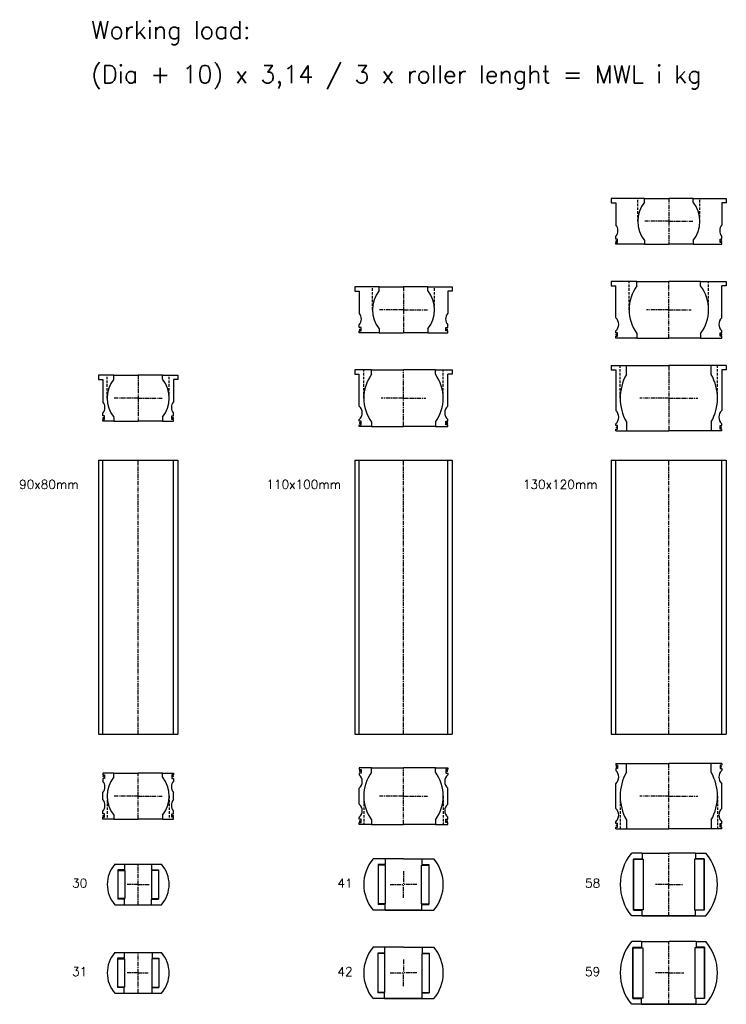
# Model space of a CAD drawing. Extents: x -1034 to 705, y -3664 to 750.
# Tile 6 of 7: x -1034 to -235, y -364 to 750. Entities that reach past the tile are written whole.
import ezdxf

# ---------------------------------------------------------------- set-up
doc = ezdxf.new("R2010")
doc.units = 0
doc.header["$LTSCALE"] = 0.15
doc.linetypes.add('CENTER', pattern=[50.8, 31.75, -6.35, 6.35, -6.35])
doc.linetypes.add('HIDDEN', pattern=[9.525, 6.35, -3.175])
doc.layers.get('0').update_dxf_attribs({"linetype": 'CONTINUOUS'})
doc.layers.add('CENTER', color=9, linetype='CENTER')
doc.styles.add('ROMANS', font='romans')

# ---------------------------------------------------------------- blocks, each defined once
blk = doc.blocks.new('Insert 100x90')
for p, q in [((-36, 32), (-50, 32)), ((-50, 32), (-50, 30)), ((-50, 30), (-48, 30)), ((-48, 26), (-50, 26)), ((-50, 26), (-50, 24)), ((-48, 30), (-48, 26)), ((-36, 27), (-36, 32)), ((-36, 32), (0, 32)), ((36, 32), (0, 32)), ((36, 27), (36, 32)), ((36, 32), (50, 32)), ((50, 30), (48, 30)), ((48, 30), (48, 26)), ((48, 26), (50, 26)), ((50, 32), (50, 30)), ((50, 26), (50, 24)), ((-50, -9), (-50, 9)), ((50, -9), (50, 9)), ((-50, -26), (-50, -24)), ((-48, -26), (-50, -26)), ((-50, -32), (-50, -30)), ((-50, -30), (-48, -30)), ((-36, -32), (-50, -32)), ((-48, -30), (-48, -26)), ((-36, -27), (-36, -32)), ((-36, -32), (0, -32)), ((36, -32), (0, -32)), ((36, -27), (36, -32)), ((36, -32), (50, -32)), ((48, -30), (48, -26)), ((48, -26), (50, -26)), ((50, -30), (48, -30)), ((50, -26), (50, -24)), ((50, -32), (50, -30))]:
    blk.add_line(p, q)
at = {"linetype": 'HIDDEN', "ltscale": 3}
for p, q in [((45, 0), (45, -32)), ((-45, 0), (-45, -32))]:
    blk.add_line(p, q, dxfattribs=at)
at = {"const_width": 1.2}
for points in [[(-49.9, 28.5, 1), (-48.6, 28.5, 1)], [(49.9, 28.5, -1), (48.6, 28.5, -1)], [(-49.9, -28.5, 1), (-48.6, -28.5, 1)], [(49.9, -28.5, -1), (48.6, -28.5, -1)]]:
    blk.add_lwpolyline(points, format="xyb", close=True, dxfattribs=at)
for centre, radius, start, end in [((-56.6, 16.5), 10, 311.4096, 48.5904), ((0, 0), 45, 143.1301, 216.8699), ((0, 0), 45, 323.1301, 36.8699), ((56.6, 16.5), 10, 131.4096, 228.5904), ((-56.6, -16.5), 10, 311.4096, 48.5904), ((56.6, -16.5), 10, 131.4096, 228.5904)]:
    blk.add_arc(centre, radius, start, end)
at = {"layer": 'CENTER'}
for p, q in [((0, 0), (0, 32)), ((0, 0), (-27, 0)), ((0, -32), (0, 0)), ((0, 0), (27, 0))]:
    blk.add_line(p, q, dxfattribs=at)
blk = doc.blocks.new('Insert 100x90 flange')
for p, q in [((-55, 32), (-55, 27)), ((-36, 32), (-55, 32)), ((-55, 27), (-50, 27)), ((-50, -9), (-50, 27)), ((-36, 27), (-36, 32)), ((-36, 32), (0, 32)), ((36, 32), (0, 32)), ((36, 32), (55, 32)), ((36, 27), (36, 32)), ((50, -9), (50, 27)), ((55, 27), (50, 27)), ((55, 32), (55, 27)), ((-50, -26), (-50, -24)), ((-48, -26), (-50, -26)), ((-50, -32), (-50, -30)), ((-50, -30), (-48, -30)), ((-36, -32), (-50, -32)), ((-48, -30), (-48, -26)), ((-36, -27), (-36, -32)), ((-36, -32), (0, -32)), ((36, -32), (0, -32)), ((36, -27), (36, -32)), ((36, -32), (50, -32)), ((48, -26), (50, -26)), ((48, -30), (48, -26)), ((50, -30), (48, -30)), ((50, -26), (50, -24)), ((50, -32), (50, -30))]:
    blk.add_line(p, q)
at = {"linetype": 'HIDDEN', "ltscale": 3}
for p, q in [((-45, 0), (-45, 32)), ((45, 0), (45, 32))]:
    blk.add_line(p, q, dxfattribs=at)
at = {"const_width": 1.2}
for points in [[(-49.9, -28.1, 1), (-48.6, -28.1, 1)], [(48.7, -28.1, 1), (50, -28.1, 1)]]:
    blk.add_lwpolyline(points, format="xyb", close=True, dxfattribs=at)
for centre, radius, start, end in [((0, 0), 45, 143.1301, 216.8699), ((0, 0), 45, 323.1301, 36.8699), ((-56.6, -16.5), 10, 311.4096, 48.5904), ((56.6, -16.5), 10, 131.4096, 228.5904)]:
    blk.add_arc(centre, radius, start, end)
at = {"layer": 'CENTER'}
for p, q in [((0, 0), (0, 32)), ((0, 0), (-25.4, 0)), ((0, -32), (0, 0)), ((0, 0), (25.4, 0))]:
    blk.add_line(p, q, dxfattribs=at)
blk = doc.blocks.new('Insert 080x70 flange')
for p, q in [((-27.5, 26), (-45, 26)), ((-45, 26), (-45, 21)), ((-27.5, 26), (0, 26)), ((-27.5, 21.7), (-27.5, 26)), ((27.5, 26), (0, 26)), ((27.5, 21.7), (27.5, 26)), ((27.5, 26), (45, 26)), ((45, 26), (45, 21)), ((-45, 21), (-40, 21)), ((-40, 21), (-40, -4)), ((40, 21), (40, -4)), ((45, 21), (40, 21)), ((-40, -20), (-40, -17)), ((-38, -20), (-40, -20)), ((-38, -24), (-38, -20)), ((-27.5, -21.7), (-27.5, -26)), ((27.5, -21.7), (27.5, -26)), ((38, -24), (38, -20)), ((38, -20), (40, -20)), ((40, -20), (40, -17)), ((-40, -26), (-40, -24)), ((-40, -24), (-38, -24)), ((-27.5, -26), (-40, -26)), ((-27.5, -26), (0, -26)), ((27.5, -26), (0, -26)), ((27.5, -26), (40, -26)), ((40, -24), (38, -24)), ((40, -26), (40, -24))]:
    blk.add_line(p, q)
at = {"linetype": 'HIDDEN', "ltscale": 3}
for p, q in [((-35, 0), (-35, 26)), ((35, 0), (35, 26))]:
    blk.add_line(p, q, dxfattribs=at)
at = {"const_width": 1.2}
for points in [[(-39.9, -22.5, -1), (-38.6, -22.5, -1)], [(39.9, -22.5, 1), (38.6, -22.5, 1)]]:
    blk.add_lwpolyline(points, format="xyb", close=True, dxfattribs=at)
for centre, radius, start, end in [((0, 0), 35, 141.7868, 218.2132), ((0, 0), 35, 321.7868, 38.2132), ((-47.6, -10.5), 10, 319.5911, 40.4089), ((47.6, -10.5), 10, 139.5911, 220.4089)]:
    blk.add_arc(centre, radius, start, end)
at = {"layer": 'CENTER'}
for p, q in [((0, 26), (0, 0)), ((0, 0), (-27, 0)), ((0, 0), (0, -26)), ((0, 0), (27, 0))]:
    blk.add_line(p, q, dxfattribs=at)
blk = doc.blocks.new('Insert 080x70')
for p, q in [((-27.5, 26), (-40, 26)), ((-40, 26), (-40, 24)), ((-40, 24), (-38, 24)), ((-38, 24), (-38, 20)), ((-27.5, 21.7), (-27.5, 26)), ((-27.5, 26), (0, 26)), ((27.5, 26), (0, 26)), ((27.5, 21.7), (27.5, 26)), ((27.5, 26), (40, 26)), ((40, 24), (38, 24)), ((38, 24), (38, 20)), ((40, 26), (40, 24)), ((-38, 20), (-40, 20)), ((-40, 20), (-40, 17)), ((38, 20), (40, 20)), ((40, 20), (40, 17)), ((-40, -4), (-40, 4)), ((40, -4), (40, 4)), ((-40, -20), (-40, -17)), ((-38, -20), (-40, -20)), ((-38, -24), (-38, -20)), ((-27.5, -21.7), (-27.5, -26)), ((27.5, -21.7), (27.5, -26)), ((38, -24), (38, -20)), ((38, -20), (40, -20)), ((40, -20), (40, -17)), ((-40, -26), (-40, -24)), ((-40, -24), (-38, -24)), ((-27.5, -26), (-40, -26)), ((-27.5, -26), (0, -26)), ((27.5, -26), (0, -26)), ((27.5, -26), (40, -26)), ((40, -24), (38, -24)), ((40, -26), (40, -24))]:
    blk.add_line(p, q)
at = {"linetype": 'HIDDEN', "ltscale": 3}
for p, q in [((-35, 0), (-35, -26)), ((35, 0), (35, -26))]:
    blk.add_line(p, q, dxfattribs=at)
at = {"const_width": 1.2}
for points in [[(-39.9, 22.5, 1), (-38.6, 22.5, 1)], [(39.9, 22.5, -1), (38.6, 22.5, -1)], [(-39.9, -22.5, 1), (-38.6, -22.5, 1)], [(39.9, -22.5, -1), (38.6, -22.5, -1)]]:
    blk.add_lwpolyline(points, format="xyb", close=True, dxfattribs=at)
for centre, radius, start, end in [((-47.6, 10.5), 10, 319.5911, 40.4089), ((0, 0), 35, 141.7868, 218.2132), ((0, 0), 35, 321.7868, 38.2132), ((47.6, 10.5), 10, 139.5911, 220.4089), ((-47.6, -10.5), 10, 319.5911, 40.4089), ((47.6, -10.5), 10, 139.5911, 220.4089)]:
    blk.add_arc(centre, radius, start, end)
at = {"layer": 'CENTER'}
for p, q in [((0, 0), (0, 26)), ((0, 0), (-27, 0)), ((0, -26), (0, 0)), ((0, 0), (27, 0))]:
    blk.add_line(p, q, dxfattribs=at)
blk = doc.blocks.new('Insert 120x110')
for p, q in [((-60, 37), (-60, 35)), ((-60, 37), (-48, 37)), ((-60, 35), (-58, 35)), ((-58, 35), (-58, 31)), ((-48, 26.9), (-48, 37)), ((-48, 37), (0, 37)), ((48, 37), (0, 37)), ((48, 26.9), (48, 37)), ((60, 37), (48, 37)), ((58, 35), (58, 31)), ((60, 35), (58, 35)), ((60, 37), (60, 35)), ((-60, 31), (-60, 29)), ((-58, 31), (-60, 31)), ((58, 31), (60, 31)), ((60, 31), (60, 29)), ((-60, -14), (-60, 14)), ((60, -14), (60, 14)), ((-60, -31), (-60, -29)), ((-58, -31), (-60, -31)), ((-58, -35), (-58, -31)), ((-48, -26.9), (-48, -37)), ((48, -26.9), (48, -37)), ((58, -31), (60, -31)), ((58, -35), (58, -31)), ((60, -31), (60, -29)), ((-60, -35), (-58, -35)), ((-60, -37), (-60, -35)), ((-60, -37), (-48, -37)), ((-48, -37), (0, -37)), ((48, -37), (0, -37)), ((60, -37), (48, -37)), ((60, -35), (58, -35)), ((60, -37), (60, -35))]:
    blk.add_line(p, q)
at = {"linetype": 'HIDDEN', "ltscale": 3}
for p, q in [((-55, 0), (-55, -37)), ((55, 0), (55, -37))]:
    blk.add_line(p, q, dxfattribs=at)
at = {"const_width": 0.95}
for points in [[(-59.6, 33, 1), (-58.6, 33, 1)], [(59.6, 33, -1), (58.6, 33, -1)], [(-59.6, -33.1, 1), (-58.5, -33.1, 1)], [(59.6, -33.1, -1), (58.5, -33.1, -1)]]:
    blk.add_lwpolyline(points, format="xyb", close=True, dxfattribs=at)
for centre, radius, start, end in [((-66.6, 21.5), 10, 311.4096, 48.5904), ((0, 0), 55, 150.7771, 209.2229), ((0, 0), 55, 330.7771, 29.2229), ((66.6, 21.5), 10, 131.4096, 228.5904), ((-66.6, -21.5), 10, 311.4096, 48.5904), ((66.6, -21.5), 10, 131.4096, 228.5904)]:
    blk.add_arc(centre, radius, start, end)
at = {"layer": 'CENTER'}
for p, q in [((0, -37), (0, 37)), ((0, 0), (-32.9, 0)), ((0, 0), (32.9, 0))]:
    blk.add_line(p, q, dxfattribs=at)
blk = doc.blocks.new('Insert 120x110 flange')
for p, q in [((-65, 37), (-48, 37)), ((-65, 37), (-65, 32)), ((-48, 26.9), (-48, 37)), ((-48, 37), (0, 37)), ((48, 37), (0, 37)), ((48, 26.9), (48, 37)), ((65, 37), (48, 37)), ((65, 37), (65, 32)), ((-65, 32), (-60, 32)), ((-60, 32), (-60, -14)), ((60, 32), (60, -14)), ((65, 32), (60, 32)), ((-60, -31), (-60, -29)), ((-58, -31), (-60, -31)), ((-58, -35), (-58, -31)), ((-48, -26.9), (-48, -37)), ((48, -26.9), (48, -37)), ((58, -31), (60, -31)), ((58, -35), (58, -31)), ((60, -31), (60, -29)), ((-60, -35), (-58, -35)), ((-60, -37), (-60, -35)), ((-60, -37), (-48, -37)), ((-48, -37), (0, -37)), ((48, -37), (0, -37)), ((60, -37), (48, -37)), ((60, -35), (58, -35)), ((60, -37), (60, -35))]:
    blk.add_line(p, q)
at = {"linetype": 'HIDDEN', "ltscale": 3}
for p, q in [((-55, 0), (-55, 37)), ((55, 0), (55, 37))]:
    blk.add_line(p, q, dxfattribs=at)
at = {"const_width": 0.95}
for points in [[(-59.6, -33, -1), (-58.6, -33, -1)], [(59.6, -33, 1), (58.6, -33, 1)]]:
    blk.add_lwpolyline(points, format="xyb", close=True, dxfattribs=at)
for centre, radius, start, end in [((0, 0), 55, 150.7771, 209.2229), ((0, 0), 55, 330.7771, 29.2229), ((-66.6, -21.5), 10, 311.4096, 48.5904), ((66.6, -21.5), 10, 131.4096, 228.5904)]:
    blk.add_arc(centre, radius, start, end)
at = {"layer": 'CENTER'}
for p, q in [((0, 37), (0, -37)), ((0, 0), (-32.9, 0)), ((0, 0), (32.9, 0))]:
    blk.add_line(p, q, dxfattribs=at)
blk = doc.blocks.new('Insert 100x70 flange')
for p, q in [((-27.5, 26), (-55, 26)), ((-55, 26), (-55, 21)), ((-27.5, 26), (0, 26)), ((-27.5, 21.7), (-27.5, 26)), ((27.5, 26), (0, 26)), ((27.5, 21.7), (27.5, 26)), ((27.5, 26), (55, 26)), ((55, 26), (55, 21)), ((-55, 21), (-50, 21)), ((-50, 21), (-50, -4)), ((50, 21), (50, -4)), ((55, 21), (50, 21)), ((-50, -20), (-50, -17)), ((-48, -20), (-50, -20)), ((-48, -24), (-48, -20)), ((-27.5, -21.7), (-27.5, -26)), ((27.5, -21.7), (27.5, -26)), ((48, -24), (48, -20)), ((48, -20), (50, -20)), ((50, -20), (50, -17)), ((-50, -26), (-50, -24)), ((-50, -24), (-48, -24)), ((-27.5, -26), (-50, -26)), ((-27.5, -26), (0, -26)), ((27.5, -26), (0, -26)), ((27.5, -26), (50, -26)), ((50, -24), (48, -24)), ((50, -26), (50, -24))]:
    blk.add_line(p, q)
at = {"linetype": 'HIDDEN', "ltscale": 3}
for p, q in [((-35, 0), (-35, 26)), ((35, 0), (35, 26))]:
    blk.add_line(p, q, dxfattribs=at)
at = {"const_width": 1.2}
for points in [[(-49.9, -22.5, -1), (-48.6, -22.5, -1)], [(49.9, -22.5, 1), (48.6, -22.5, 1)]]:
    blk.add_lwpolyline(points, format="xyb", close=True, dxfattribs=at)
for centre, radius, start, end in [((0, 0), 35, 141.7868, 218.2132), ((0, 0), 35, 321.7868, 38.2132), ((-57.6, -10.5), 10, 319.5911, 40.4089), ((57.6, -10.5), 10, 139.5911, 220.4089)]:
    blk.add_arc(centre, radius, start, end)
at = {"layer": 'CENTER'}
for p, q in [((0, 26), (0, 0)), ((0, 0), (-27, 0)), ((0, 0), (0, -26)), ((0, 0), (27, 0))]:
    blk.add_line(p, q, dxfattribs=at)
blk = doc.blocks.new('Insert 120x70 flange')
for p, q in [((-27.5, 26), (-65, 26)), ((-65, 26), (-65, 21)), ((-27.5, 26), (0, 26)), ((-27.5, 21.7), (-27.5, 26)), ((27.5, 26), (0, 26)), ((27.5, 21.7), (27.5, 26)), ((27.5, 26), (65, 26)), ((65, 26), (65, 21)), ((-65, 21), (-60, 21)), ((-60, 21), (-60, -4)), ((60, 21), (60, -4)), ((65, 21), (60, 21)), ((-60, -20), (-60, -17)), ((-58, -20), (-60, -20)), ((-58, -24), (-58, -20)), ((-27.5, -21.7), (-27.5, -26)), ((27.5, -21.7), (27.5, -26)), ((58, -24), (58, -20)), ((58, -20), (60, -20)), ((60, -20), (60, -17)), ((-60, -26), (-60, -24)), ((-60, -24), (-58, -24)), ((-27.5, -26), (-60, -26)), ((-27.5, -26), (0, -26)), ((27.5, -26), (0, -26)), ((27.5, -26), (60, -26)), ((60, -24), (58, -24)), ((60, -26), (60, -24))]:
    blk.add_line(p, q)
at = {"linetype": 'HIDDEN', "ltscale": 3}
for p, q in [((-35, 0), (-35, 26)), ((35, 0), (35, 26))]:
    blk.add_line(p, q, dxfattribs=at)
at = {"const_width": 1.2}
for points in [[(-59.9, -22.5, -1), (-58.6, -22.5, -1)], [(59.9, -22.5, 1), (58.6, -22.5, 1)]]:
    blk.add_lwpolyline(points, format="xyb", close=True, dxfattribs=at)
for centre, radius, start, end in [((0, 0), 35, 141.7868, 218.2132), ((0, 0), 35, 321.7868, 38.2132), ((-67.6, -10.5), 10, 319.5911, 40.4089), ((67.6, -10.5), 10, 139.5911, 220.4089)]:
    blk.add_arc(centre, radius, start, end)
at = {"layer": 'CENTER'}
for p, q in [((0, 26), (0, 0)), ((0, 0), (-27, 0)), ((0, 0), (0, -26)), ((0, 0), (27, 0))]:
    blk.add_line(p, q, dxfattribs=at)
blk = doc.blocks.new('Insert 120x90 flange')
for p, q in [((-65, 32), (-65, 27)), ((-36, 32), (-65, 32)), ((-65, 27), (-60, 27)), ((-60, -9), (-60, 27)), ((-36, 27), (-36, 32)), ((-36, 32), (0, 32)), ((36, 32), (0, 32)), ((36, 32), (65, 32)), ((36, 27), (36, 32)), ((60, -9), (60, 27)), ((65, 27), (60, 27)), ((65, 32), (65, 27)), ((-60, -26), (-60, -24)), ((-58, -26), (-60, -26)), ((-60, -32), (-60, -30)), ((-60, -30), (-58, -30)), ((-36, -32), (-60, -32)), ((-58, -30), (-58, -26)), ((-36, -27), (-36, -32)), ((-36, -32), (0, -32)), ((36, -32), (0, -32)), ((36, -27), (36, -32)), ((36, -32), (60, -32)), ((58, -26), (60, -26)), ((58, -30), (58, -26)), ((60, -30), (58, -30)), ((60, -26), (60, -24)), ((60, -32), (60, -30))]:
    blk.add_line(p, q)
at = {"linetype": 'HIDDEN', "ltscale": 3}
for p, q in [((-45, 0), (-45, 32)), ((45, 0), (45, 32))]:
    blk.add_line(p, q, dxfattribs=at)
at = {"const_width": 1.2}
for points in [[(-59.9, -28.1, 1), (-58.6, -28.1, 1)], [(58.7, -28.1, 1), (60, -28.1, 1)]]:
    blk.add_lwpolyline(points, format="xyb", close=True, dxfattribs=at)
for centre, radius, start, end in [((0, 0), 45, 143.1301, 216.8699), ((0, 0), 45, 323.1301, 36.8699), ((-66.6, -16.5), 10, 311.4096, 48.5904), ((66.6, -16.5), 10, 131.4096, 228.5904)]:
    blk.add_arc(centre, radius, start, end)
at = {"layer": 'CENTER'}
for p, q in [((0, 0), (0, 32)), ((0, 0), (-25.4, 0)), ((0, -32), (0, 0)), ((0, 0), (25.4, 0))]:
    blk.add_line(p, q, dxfattribs=at)
blk = doc.blocks.new('Ball-070-030')
for p, q in [((-26.4, 23), (26.4, 23)), ((-15.3, 23), (-15.3, 16.5)), ((15.2, 23), (15.2, 16.5)), ((-23, 16.5), (-23, -16.5)), ((-15.3, 16.5), (-23, 16.5)), ((-23, 16), (-15, 16)), ((-15, 16), (-15, -16)), ((15, 16), (15, -16)), ((23, 16), (15, 16)), ((15.2, 16.5), (23, 16.5)), ((23, 16.5), (23, -16.5)), ((-15, -16), (-23, -16)), ((-15.3, -16.5), (-23, -16.5)), ((-15.3, -23), (-15.3, -16.5)), ((15, -16), (23, -16)), ((15.2, -23), (15.2, -16.5)), ((15.2, -16.5), (23, -16.5)), ((-26.4, -23), (26.4, -23))]:
    blk.add_line(p, q)
for start, end in [(138.9177, 221.0823), (318.9177, 41.0823)]:
    blk.add_arc((0, 0), 35, start, end)
at = {"layer": 'CENTER'}
for p, q in [((0, -23), (0, 23)), ((0, 0), (-13.3, 0)), ((0, 0), (13.3, 0))]:
    blk.add_line(p, q, dxfattribs=at)
blk = doc.blocks.new('Ball-070-031')
for p, q in [((-26.4, 23), (26.4, 23)), ((-15.8, 23), (-15.8, 16.5)), ((15.8, 23), (15.8, 16.5)), ((-23.5, 16.5), (-23.5, -16.5)), ((-15.8, 16.5), (-23.5, 16.5)), ((-23.5, 16), (-15.5, 16)), ((-15.5, 16), (-15.5, -16)), ((15.5, 16), (15.5, -16)), ((23.5, 16), (15.5, 16)), ((15.8, 16.5), (23.5, 16.5)), ((23.5, 16.5), (23.5, -16.5)), ((-15.5, -16), (-23.5, -16)), ((-15.8, -16.5), (-23.5, -16.5)), ((-15.8, -23), (-15.8, -16.5)), ((15.5, -16), (23.5, -16)), ((15.8, -16.5), (23.5, -16.5)), ((15.8, -23), (15.8, -16.5)), ((-26.4, -23), (26.4, -23))]:
    blk.add_line(p, q)
for start, end in [(138.9177, 221.0823), (318.9177, 41.0823)]:
    blk.add_arc((0, 0), 35, start, end)
at = {"layer": 'CENTER'}
for p, q in [((0, -23), (0, 23)), ((0, 0), (-13.3, 0)), ((0, 0), (11.3, 0))]:
    blk.add_line(p, q, dxfattribs=at)
blk = doc.blocks.new('Ball-090-041')
for p, q in [((0, 29), (-34.4, 29)), ((-28.5, 22.5), (-28.5, -22.5)), ((-20.8, 22.5), (-28.5, 22.5)), ((-20.8, 29), (-20.8, 22.5)), ((0, 29), (34.4, 29)), ((20.8, 29), (20.8, 22.5)), ((20.8, 22.5), (28.5, 22.5)), ((28.5, 22.5), (28.5, -22.5)), ((-20.5, 22), (-28.5, 22)), ((-20.5, -22), (-20.5, 22)), ((20.5, -22), (20.5, 22)), ((20.5, 22), (28.5, 22)), ((-20.5, -22), (-28.5, -22)), ((20.5, -22), (28.5, -22)), ((0, -29), (-34.4, -29)), ((-20.8, -22.5), (-28.5, -22.5)), ((-20.8, -29), (-20.8, -22.5)), ((-20.8, -29), (0, -29)), ((20.8, -29), (0, -29)), ((0, -29), (34.4, -29)), ((20.8, -22.5), (28.5, -22.5)), ((20.8, -29), (20.8, -22.5))]:
    blk.add_line(p, q)
for start, end in [(139.876, 220.124), (319.876, 40.124)]:
    blk.add_arc((0, 0), 45, start, end)
at = {"layer": 'CENTER'}
for p in [(0, 15), (-15, 0), (15, 0), (0, -15)]:
    blk.add_line(p, (0, 0), dxfattribs=at)
blk = doc.blocks.new('Ball-090-042')
for p, q in [((0, 29), (-34.4, 29)), ((-29, 22.5), (-29, -22.5)), ((-21.3, 22.5), (-29, 22.5)), ((-21.3, 29), (-21.3, 22.5)), ((0, 29), (34.4, 29)), ((21.2, 29), (21.2, 22.5)), ((21.2, 22.5), (29, 22.5)), ((29, 22.5), (29, -22.5)), ((-21, 22), (-29, 22)), ((-21, -22), (-21, 22)), ((21, -22), (21, 22)), ((21, 22), (29, 22)), ((-21, -22), (-29, -22)), ((21, -22), (29, -22)), ((0, -29), (-34.4, -29)), ((-21.3, -22.5), (-29, -22.5)), ((-21.3, -29), (-21.3, -22.5)), ((-21.3, -29), (0, -29)), ((21.2, -29), (0, -29)), ((0, -29), (34.4, -29)), ((21.2, -22.5), (29, -22.5)), ((21.2, -29), (21.2, -22.5))]:
    blk.add_line(p, q)
for start, end in [(139.876, 220.124), (319.876, 40.124)]:
    blk.add_arc((0, 0), 45, start, end)
at = {"layer": 'CENTER'}
for p in [(0, 15), (-15, 0), (15, 0), (0, -15)]:
    blk.add_line(p, (0, 0), dxfattribs=at)
blk = doc.blocks.new('Ball-110-058')
for p, q in [((-30.2, 35.5), (-42, 35.5)), ((-30.2, 35.5), (0, 35.5)), ((-30.2, 35.5), (-30.2, 29)), ((30.3, 35.5), (0, 35.5)), ((30.3, 35.5), (42, 35.5)), ((30.3, 35.5), (30.3, 29)), ((-40, 29), (-30.2, 29)), ((-40, 29), (-40, -29)), ((-40, -28.5), (-40, 28.5)), ((-40, 28.5), (-29, 28.5)), ((-29, 28.5), (-29, -28.5)), ((29, 28.5), (29, -28.5)), ((40, 28.5), (29, 28.5)), ((40, 29), (30.3, 29)), ((40, 29), (40, -29)), ((40, -28.5), (40, 28.5)), ((-29, -28.5), (-40, -28.5)), ((-40, -29), (-30.2, -29)), ((-30.2, -35.5), (-30.2, -29)), ((29, -28.5), (40, -28.5)), ((40, -29), (30.3, -29)), ((30.3, -35.5), (30.3, -29)), ((-30.2, -35.5), (-42, -35.5)), ((-30.2, -35.5), (0, -35.5)), ((0, -35.5), (-30.2, -35.5)), ((30.3, -35.5), (0, -35.5)), ((0, -35.5), (30.3, -35.5)), ((30.3, -35.5), (42, -35.5))]:
    blk.add_line(p, q)
for start, end in [(139.8002, 220.1998), (319.8002, 40.1998)]:
    blk.add_arc((0, 0), 55, start, end)
at = {"layer": 'CENTER'}
for p, q in [((0, -35.5), (0, 35.5)), ((0, 0), (-15.3, 0)), ((0, 0), (15.3, 0))]:
    blk.add_line(p, q, dxfattribs=at)
blk = doc.blocks.new('Ball-110-059')
for p, q in [((-30.8, 35.5), (-42, 35.5)), ((-30.8, 35.5), (0, 35.5)), ((-30.8, 35.5), (-30.8, 29)), ((30.8, 35.5), (0, 35.5)), ((30.8, 35.5), (42, 35.5)), ((30.8, 35.5), (30.8, 29)), ((-40.5, 29), (-30.8, 29)), ((-40.5, 29), (-40.5, -29)), ((-40.5, -28.5), (-40.5, 28.5)), ((-40.5, 28.5), (-29.5, 28.5)), ((-29.5, 28.5), (-29.5, -28.5)), ((29.5, 28.5), (29.5, -28.5)), ((40.5, 28.5), (29.5, 28.5)), ((40.5, 29), (30.8, 29)), ((40.5, 29), (40.5, -29)), ((40.5, -28.5), (40.5, 28.5)), ((-29.5, -28.5), (-40.5, -28.5)), ((-40.5, -29), (-30.8, -29)), ((-30.8, -35.5), (-30.8, -29)), ((29.5, -28.5), (40.5, -28.5)), ((40.5, -29), (30.8, -29)), ((30.8, -35.5), (30.8, -29)), ((-30.8, -35.5), (-42, -35.5)), ((-30.8, -35.5), (0, -35.5)), ((0, -35.5), (-30.8, -35.5)), ((30.8, -35.5), (0, -35.5)), ((0, -35.5), (30.8, -35.5)), ((30.8, -35.5), (42, -35.5))]:
    blk.add_line(p, q)
for start, end in [(139.8002, 220.1998), (319.8002, 40.1998)]:
    blk.add_arc((0, 0), 55, start, end)
at = {"layer": 'CENTER'}
for p, q in [((0, -35.5), (0, 35.5)), ((0, 0), (-15.3, 0)), ((0, 0), (16.8, 0))]:
    blk.add_line(p, q, dxfattribs=at)

msp = doc.modelspace()

# ---------------------------------------------------------------- linework, layer by layer
for p, q in [((-945, 251.5), (-945, -58.5)), ((-945, 251.5), (-855, 251.5)), ((-940, -58.5), (-940, 251.5)), ((-860, -58.5), (-860, 251.5)), ((-855, 251.5), (-855, -58.5)), ((-655, 251.5), (-655, -58.5)), ((-655, 251.5), (-545, 251.5)), ((-650, -58.5), (-650, 251.5)), ((-550, -58.5), (-550, 251.5)), ((-545, 251.5), (-545, -58.5)), ((-365, 251.5), (-365, -58.5)), ((-365, 251.5), (-235, 251.5)), ((-360, -58.5), (-360, 251.5)), ((-240, -58.5), (-240, 251.5)), ((-235, 251.5), (-235, -58.5)), ((-945, -58.5), (-855, -58.5)), ((-655, -58.5), (-545, -58.5)), ((-365, -58.5), (-235, -58.5))]:
    msp.add_line(p, q)
at = {"layer": 'CENTER'}
for p, q in [((-900, -58.5), (-900, 251.5)), ((-600, -58.5), (-600, 251.5)), ((-300, -58.5), (-300, 251.5))]:
    msp.add_line(p, q, dxfattribs=at)

# ---------------------------------------------------------------- block references
for name, p in [('Insert 120x70 flange', (-300, 521.5)), ('Insert 100x70 flange', (-600, 421.5)), ('Insert 120x90 flange', (-300, 421.5)), ('Insert 120x110 flange', (-300, 321.5)), ('Insert 080x70 flange', (-900, 321.5)), ('Insert 100x90 flange', (-600, 321.5)), ('Insert 100x90', (-600, -128.5)), ('Insert 120x110', (-300, -128.5)), ('Insert 080x70', (-900, -128.5)), ('Ball-090-041', (-600, -228.5)), ('Ball-110-058', (-300, -228.5)), ('Ball-070-030', (-900, -228.5)), ('Ball-090-042', (-600, -328.5)), ('Ball-110-059', (-300, -328.5)), ('Ball-070-031', (-900, -328.5))]:
    msp.add_blockref(name, p)

# ---------------------------------------------------------------- texts
at = {"style": 'ROMANS'}
for s, height, p in [('Working load:', 20, (-953, 727.8)), ('(Dia + 10) x 3,14 / 3 x roller lenght = MWL i kg', 20, (-953, 677.8)), ('90x80mm', 10, (-1034.6, 219)), ('110x100mm', 10, (-755, 219)), ('130x120mm', 10, (-465, 219)), ('30', 10, (-974.7, -232)), ('41', 10, (-674.7, -232)), ('58', 10, (-394.7, -232)), ('31', 10, (-974.7, -332)), ('42', 10, (-674.7, -332)), ('59', 10, (-394.7, -332))]:
    msp.add_text(s, height=height, dxfattribs=at).set_placement(p)

doc.saveas('drawing.dxf')
